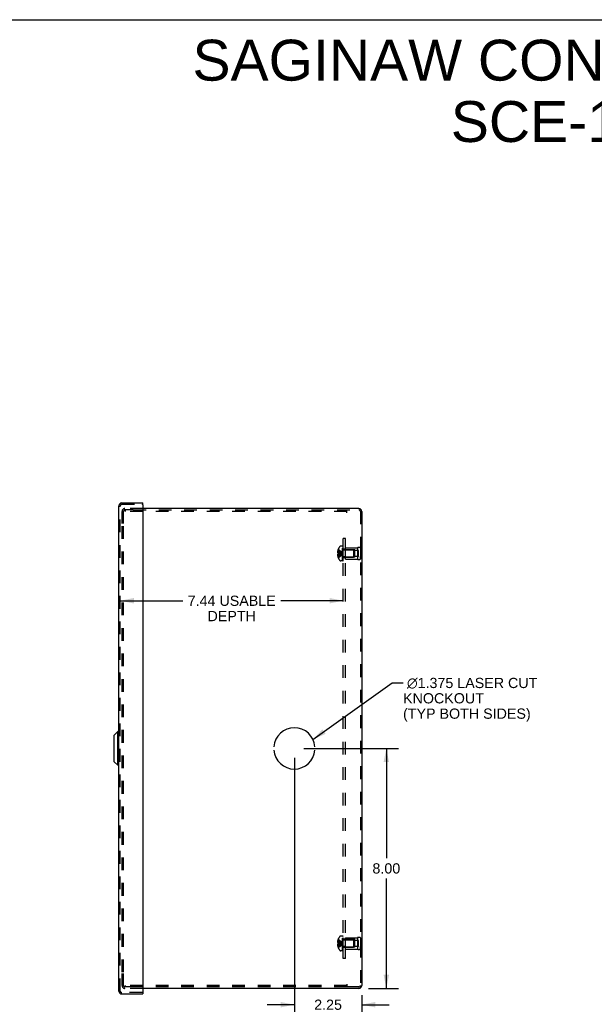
# Model space of a CAD drawing. Header units: inches. Extents: x 0 to 77.3, y 0 to 50.
# Tile 13 of 14: x 36.3 to 55.5, y 17.2 to 50. Entities that reach past the tile are written whole.
import ezdxf

# ---------------------------------------------------------------- set-up
doc = ezdxf.new("R2010")
doc.units = ezdxf.units.IN
doc.header["$LTSCALE"] = 4.25
doc.header["$MEASUREMENT"] = 0
doc.linetypes.add('HIDDEN', pattern=[0.2, 0.1, -0.1])
doc.layers.get('0').update_dxf_attribs({"linetype": 'CONTINUOUS'})
for name, color, linetype in [('DEFAULT_2', 8, 'HIDDEN'), ('DIMENSIONS', 7, 'CONTINUOUS'), ('DOOR_ASSEMBLY', 7, 'CONTINUOUS'), ('OPEN', 7, 'CONTINUOUS'), ('SUBPANEL', 7, 'CONTINUOUS')]:
    doc.layers.add(name, color=color, linetype=linetype)
doc.styles.get("Standard").update_dxf_attribs({"font": 'arial.ttf'})
doc.dimstyles.new('DIMSTYLE_1', dxfattribs={"dimtxt": 0.340909, "dimasz": 0.454545, "dimexe": 0.09, "dimexo": 0.07, "dimgap": 0.0375, "dimtad": 0, "dimtih": 1, "dimtoh": 1, "dimzin": 4, "dimdsep": 46, "dimtxsty": 'Standard', "dimblk": '_FILLED', "dimblk1": '_FILLED', "dimblk2": '_FILLED', "dimcen": 0.09, "dimadec": 3, "dimazin": 1, "dimtfac": 1, "dimtdec": 3, "dimtofl": 0, "dimtmove": 0, "dimatfit": 3, "dimldrblk": '_FILLED', "dimfxl": 0, "dimtolj": 1, "dimtzin": 4, "dimarcsym": 0})
doc.dimstyles.get("Standard").update_dxf_attribs({"dimtxt": 0.386364, "dimasz": 0.454545, "dimexe": 0.09, "dimexo": 0.07, "dimgap": 0.09, "dimtad": 0, "dimtih": 1, "dimtoh": 1, "dimdec": 3, "dimzin": 4, "dimdsep": 46, "dimtxsty": 'Standard', "dimblk": '_FILLED', "dimblk1": '_FILLED', "dimblk2": '_FILLED', "dimcen": 0.09, "dimadec": 3, "dimazin": 1, "dimtp": 0.001, "dimtm": 0.001, "dimtfac": 1, "dimtdec": 3, "dimtofl": 0, "dimtmove": 0, "dimatfit": 3, "dimldrblk": '_FILLED', "dimfxl": 0, "dimtolj": 1, "dimtzin": 4, "dimarcsym": 0})

# ---------------------------------------------------------------- blocks, each defined once
blk = doc.blocks.new('_FILLED')
at = {"color": 0, "linetype": 'ByBlock'}
blk.add_solid([(0, 0), (-1, 0.2), (-1, -0.2)], dxfattribs=at)
blk = doc.blocks.new('*D15')
at = {"layer": 'DIMENSIONS', "color": 2, "linetype": 'Continuous'}
for p, q in [((39.708, 30.627), (41.789, 30.627)), ((47.144, 30.627), (45.064, 30.627))]:
    blk.add_line(p, q, dxfattribs=at)
at = {"layer": 'DIMENSIONS', "color": 2, "linetype": 'Continuous', "xscale": 0.4545454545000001, "yscale": 0.4545454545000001, "zscale": 0.4545454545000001, "rotation": 180}
blk.add_blockref('_FILLED', (39.708, 30.627), dxfattribs=at)
at = {"layer": 'DIMENSIONS', "color": 2, "linetype": 'Continuous', "xscale": 0.4545454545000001, "yscale": 0.4545454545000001, "zscale": 0.4545454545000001}
blk.add_blockref('_FILLED', (47.144, 30.627), dxfattribs=at)
at = {"layer": 'DIMENSIONS', "color": 2, "linetype": 'Continuous', "insert": (43.426, 30.797), "char_height": 0.34091, "width": 2.93385, "attachment_point": 2, "line_spacing_factor": 0.9}
blk.add_mtext('7.44 USABLE\\PDEPTH', dxfattribs=at)
blk = doc.blocks.new('*D20')
at = {"layer": 'DIMENSIONS', "color": 2, "linetype": 'Continuous'}
for p, q in [((45.835, 25.702), (48.995, 25.702)), ((48.586, 25.702), (48.586, 22.043)), ((48.586, 17.702), (48.586, 21.361)), ((47.991, 17.702), (48.995, 17.702))]:
    blk.add_line(p, q, dxfattribs=at)
at = {"layer": 'DIMENSIONS', "color": 2, "linetype": 'Continuous', "xscale": 0.4545454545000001, "yscale": 0.4545454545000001, "zscale": 0.4545454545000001}
for p, rotation in [((48.586, 25.702), 90), ((48.586, 17.702), 270)]:
    blk.add_blockref('_FILLED', p, dxfattribs=dict(at, rotation=rotation))
at = {"layer": 'DIMENSIONS', "color": 2, "linetype": 'Continuous', "insert": (48.586, 21.873), "char_height": 0.3409, "width": 0.92641, "attachment_point": 2, "line_spacing_factor": 0.9}
blk.add_mtext('8.00', dxfattribs=at)
blk = doc.blocks.new('*D21')
at = {"layer": 'DIMENSIONS', "color": 2, "linetype": 'Continuous'}
for p, q in [((45.517, 25.384), (45.517, 16.749)), ((47.767, 17.479), (47.767, 16.749)), ((45.517, 17.158), (44.608, 17.158)), ((47.767, 17.158), (48.676, 17.158))]:
    blk.add_line(p, q, dxfattribs=at)
at = {"layer": 'DIMENSIONS', "color": 2, "linetype": 'Continuous', "xscale": 0.4545454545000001, "yscale": 0.4545454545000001, "zscale": 0.4545454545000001}
blk.add_blockref('_FILLED', (45.517, 17.158), dxfattribs=at)
at = {"layer": 'DIMENSIONS', "color": 2, "linetype": 'Continuous', "xscale": 0.4545454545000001, "yscale": 0.4545454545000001, "zscale": 0.4545454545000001, "rotation": 180}
blk.add_blockref('_FILLED', (47.767, 17.158), dxfattribs=at)
at = {"layer": 'DIMENSIONS', "color": 2, "linetype": 'Continuous', "insert": (46.642, 17.328), "char_height": 0.3409, "width": 0.92641, "attachment_point": 2, "line_spacing_factor": 0.9}
blk.add_mtext('2.25', dxfattribs=at)

msp = doc.modelspace()

# ---------------------------------------------------------------- linework, layer by layer
at = {"color": 7, "linetype": 'Continuous'}
msp.add_line((0, 50), (77.273, 50), dxfattribs=at)
at = {"color": 3, "linetype": 'Continuous'}
for p, q in [((47.673, 33.702), (40.458, 33.702)), ((47.767, 33.607), (47.767, 17.797)), ((47.673, 17.702), (40.458, 17.702))]:
    msp.add_line(p, q, dxfattribs=at)
for centre, start, end in [((47.673, 33.607), 0, 90), ((47.673, 17.797), 270, 360)]:
    msp.add_arc(centre, 0.0948, start, end, dxfattribs=at)
at = {"layer": 'DEFAULT_2', "color": 8, "linetype": 'HIDDEN'}
for p, q in [((39.767, 33.202), (39.767, 33.607)), ((39.815, 33.202), (39.815, 33.607)), ((40.458, 33.702), (39.862, 33.702)), ((40.141, 33.654), (39.862, 33.654)), ((39.866, 33.654), (39.866, 33.606)), ((47.267, 33.606), (39.866, 33.606)), ((40.141, 33.654), (47.673, 33.654)), ((47.267, 33.559), (47.267, 33.654)), ((47.719, 33.607), (47.719, 17.797)), ((39.767, 18.242), (39.767, 33.162)), ((39.815, 18.242), (39.815, 33.162)), ((46.978, 32.252), (46.956, 32.252)), ((46.978, 32.307), (46.965, 32.307)), ((46.978, 32.22), (46.965, 32.22)), ((46.978, 32.184), (46.965, 32.184)), ((46.978, 32.342), (46.979, 32.343)), ((46.979, 32.343), (46.978, 32.343)), ((46.978, 32.342), (46.978, 32.22)), ((46.979, 32.22), (46.978, 32.22)), ((46.978, 32.22), (47.007, 32.218)), ((46.978, 32.184), (46.978, 32.063)), ((46.979, 32.184), (46.978, 32.184)), ((47.007, 32.218), (47.036, 32.215)), ((47.124, 32.448), (47.063, 32.448)), ((47.114, 32.199), (47.139, 32.202)), ((47.115, 32.199), (47.139, 32.202)), ((47.124, 31.956), (47.124, 32.448)), ((47.129, 31.956), (47.129, 32.445)), ((47.144, 32.445), (47.129, 32.445)), ((47.144, 32.41), (47.129, 32.41)), ((47.144, 32.403), (47.129, 32.403)), ((47.144, 32.381), (47.129, 32.381)), ((47.144, 32.341), (47.129, 32.341)), ((47.144, 32.326), (47.129, 32.326)), ((47.144, 32.249), (47.129, 32.249)), ((47.144, 32.248), (47.129, 32.248)), ((47.144, 31.956), (47.144, 32.445)), ((47.162, 32.326), (47.489, 32.326)), ((47.219, 32.014), (47.219, 32.39)), ((47.219, 32.39), (47.619, 32.39)), ((47.531, 32.327), (47.219, 32.327)), ((47.489, 32.326), (47.489, 32.078)), ((47.499, 32.316), (47.489, 32.326)), ((47.499, 32.088), (47.499, 32.316)), ((47.531, 32.077), (47.531, 32.327)), ((47.656, 32.304), (47.531, 32.304)), ((47.619, 32.39), (47.619, 32.014)), ((47.656, 32.101), (47.656, 32.304)), ((47.719, 32.39), (47.719, 32.302)), ((47.719, 32.39), (47.719, 32.014)), ((46.978, 32.153), (46.956, 32.153)), ((46.978, 32.098), (46.965, 32.098)), ((46.978, 32.063), (46.979, 32.062)), ((46.979, 32.062), (46.978, 32.062)), ((47.124, 31.956), (47.063, 31.956)), ((47.144, 32.115), (47.129, 32.115)), ((47.144, 32.108), (47.129, 32.108)), ((47.144, 32.047), (47.129, 32.047)), ((47.144, 32.026), (47.129, 32.026)), ((47.144, 32.008), (47.129, 32.008)), ((47.144, 31.972), (47.129, 31.972)), ((47.129, 31.956), (47.144, 31.956)), ((47.162, 32.078), (47.489, 32.078)), ((47.531, 32.077), (47.219, 32.077)), ((47.219, 32.014), (47.619, 32.014)), ((47.499, 32.088), (47.489, 32.078)), ((47.656, 32.101), (47.531, 32.101)), ((47.719, 32.014), (47.719, 32.102)), ((47.124, 19.448), (47.063, 19.448)), ((47.124, 18.956), (47.124, 19.448)), ((47.144, 19.445), (47.129, 19.445)), ((47.129, 18.956), (47.129, 19.445)), ((47.144, 19.41), (47.129, 19.41)), ((47.144, 19.403), (47.129, 19.403)), ((47.144, 19.381), (47.129, 19.381)), ((47.144, 18.956), (47.144, 19.445)), ((47.219, 19.39), (47.619, 19.39)), ((47.219, 19.014), (47.219, 19.39)), ((47.619, 19.39), (47.619, 19.014)), ((47.719, 19.39), (47.719, 19.302)), ((47.719, 19.39), (47.719, 19.014)), ((46.978, 19.252), (46.956, 19.252)), ((46.978, 19.153), (46.956, 19.153)), ((46.978, 19.307), (46.965, 19.307)), ((46.978, 19.22), (46.965, 19.22)), ((46.978, 19.184), (46.965, 19.184)), ((46.978, 19.098), (46.965, 19.098)), ((46.979, 19.343), (46.978, 19.343)), ((46.979, 19.343), (46.978, 19.342)), ((46.978, 19.342), (46.978, 19.22)), ((46.979, 19.22), (46.978, 19.22)), ((46.978, 19.22), (47.007, 19.218)), ((46.979, 19.184), (46.978, 19.184)), ((46.978, 19.184), (46.978, 19.063)), ((46.978, 19.063), (46.979, 19.062)), ((46.979, 19.062), (46.978, 19.062)), ((47.007, 19.218), (47.036, 19.215)), ((47.114, 19.199), (47.139, 19.202)), ((47.115, 19.199), (47.139, 19.202)), ((47.144, 19.341), (47.129, 19.341)), ((47.144, 19.326), (47.129, 19.326)), ((47.144, 19.249), (47.129, 19.249)), ((47.144, 19.248), (47.129, 19.248)), ((47.144, 19.115), (47.129, 19.115)), ((47.144, 19.108), (47.129, 19.108)), ((47.144, 19.047), (47.129, 19.047)), ((47.162, 19.326), (47.489, 19.326)), ((47.162, 19.078), (47.489, 19.078)), ((47.531, 19.327), (47.219, 19.327)), ((47.531, 19.077), (47.219, 19.077)), ((47.499, 19.316), (47.489, 19.326)), ((47.489, 19.326), (47.489, 19.078)), ((47.499, 19.088), (47.489, 19.078)), ((47.499, 19.088), (47.499, 19.316)), ((47.531, 19.077), (47.531, 19.327)), ((47.656, 19.304), (47.531, 19.304)), ((47.656, 19.101), (47.531, 19.101)), ((47.656, 19.101), (47.656, 19.304)), ((47.719, 19.014), (47.719, 19.102)), ((47.124, 18.956), (47.063, 18.956)), ((47.144, 19.026), (47.129, 19.026)), ((47.144, 19.008), (47.129, 19.008)), ((47.144, 18.972), (47.129, 18.972)), ((47.129, 18.956), (47.144, 18.956)), ((47.219, 19.014), (47.619, 19.014)), ((39.767, 17.797), (39.767, 18.202)), ((39.815, 17.797), (39.815, 18.202)), ((39.883, 17.75), (39.862, 17.75)), ((47.267, 17.798), (39.866, 17.798)), ((39.866, 17.798), (39.866, 17.75)), ((40.098, 17.75), (39.883, 17.75)), ((47.267, 17.75), (40.098, 17.75)), ((47.267, 17.845), (47.267, 17.75)), ((47.673, 17.75), (47.267, 17.75)), ((40.458, 17.702), (39.862, 17.702))]:
    msp.add_line(p, q, dxfattribs=at)
for points in [[(46.965, 32.307), (46.964, 32.3), (46.962, 32.293), (46.961, 32.286), (46.959, 32.279), (46.958, 32.272), (46.957, 32.265), (46.957, 32.259), (46.956, 32.252)], [(46.956, 32.252), (46.957, 32.249), (46.957, 32.246), (46.958, 32.243), (46.958, 32.24), (46.959, 32.237), (46.96, 32.234), (46.961, 32.231), (46.962, 32.227), (46.964, 32.224), (46.965, 32.22)], [(46.965, 32.184), (46.964, 32.181), (46.962, 32.177), (46.961, 32.174), (46.96, 32.171), (46.959, 32.168), (46.958, 32.165), (46.958, 32.162), (46.957, 32.159), (46.957, 32.156), (46.956, 32.153)], [(46.978, 32.307), (47.007, 32.292), (47.035, 32.276), (47.063, 32.26), (47.089, 32.242), (47.114, 32.222), (47.139, 32.202)], [(46.978, 32.252), (47.007, 32.245), (47.035, 32.237), (47.063, 32.229), (47.089, 32.221), (47.114, 32.212), (47.139, 32.202)], [(46.979, 32.22), (46.978, 32.217), (46.978, 32.214), (46.978, 32.211), (46.978, 32.208), (46.978, 32.205), (46.978, 32.202)], [(46.978, 32.098), (47.007, 32.112), (47.035, 32.128), (47.063, 32.145), (47.089, 32.163), (47.114, 32.182), (47.139, 32.202)], [(46.978, 32.202), (46.978, 32.199), (46.978, 32.196), (46.978, 32.193), (46.978, 32.19), (46.978, 32.187), (46.979, 32.184)], [(46.978, 32.153), (47.007, 32.16), (47.035, 32.167), (47.063, 32.175), (47.089, 32.184), (47.114, 32.193), (47.139, 32.202)], [(46.978, 32.184), (47.007, 32.187), (47.035, 32.19), (47.063, 32.192), (47.089, 32.196), (47.115, 32.199)], [(46.979, 32.343), (47.007, 32.323), (47.036, 32.302), (47.063, 32.279), (47.089, 32.255), (47.115, 32.229), (47.139, 32.202)], [(46.979, 32.062), (47.007, 32.082), (47.036, 32.103), (47.063, 32.125), (47.089, 32.15), (47.115, 32.175), (47.139, 32.202)], [(46.979, 32.184), (47.007, 32.187), (47.036, 32.19), (47.063, 32.192), (47.089, 32.196)], [(47.035, 32.215), (47.063, 32.212), (47.089, 32.209), (47.115, 32.206), (47.139, 32.202)], [(47.063, 32.212), (47.089, 32.209), (47.114, 32.206), (47.139, 32.202)], [(46.956, 32.153), (46.957, 32.146), (46.957, 32.139), (46.958, 32.132), (46.959, 32.125), (46.961, 32.119), (46.962, 32.112), (46.964, 32.105), (46.965, 32.098)], [(46.965, 19.307), (46.964, 19.3), (46.962, 19.293), (46.961, 19.286), (46.959, 19.279), (46.958, 19.272), (46.957, 19.265), (46.957, 19.259), (46.956, 19.252)], [(46.956, 19.252), (46.957, 19.249), (46.957, 19.246), (46.958, 19.243), (46.958, 19.24), (46.959, 19.237), (46.96, 19.234), (46.961, 19.231), (46.962, 19.227), (46.964, 19.224), (46.965, 19.22)], [(46.965, 19.184), (46.964, 19.181), (46.962, 19.177), (46.961, 19.174), (46.96, 19.171), (46.959, 19.168), (46.958, 19.165), (46.958, 19.162), (46.957, 19.159), (46.957, 19.156), (46.956, 19.153)], [(46.956, 19.153), (46.957, 19.146), (46.957, 19.139), (46.958, 19.132), (46.959, 19.125), (46.961, 19.119), (46.962, 19.112), (46.964, 19.105), (46.965, 19.098)], [(46.978, 19.307), (47.007, 19.292), (47.035, 19.276), (47.063, 19.26), (47.089, 19.242), (47.114, 19.222), (47.139, 19.202)], [(46.978, 19.252), (47.007, 19.245), (47.035, 19.237), (47.063, 19.229), (47.089, 19.221), (47.114, 19.212), (47.139, 19.202)], [(46.978, 19.202), (46.978, 19.205), (46.978, 19.208), (46.978, 19.211), (46.978, 19.214), (46.978, 19.217), (46.979, 19.22)], [(46.978, 19.153), (47.007, 19.16), (47.035, 19.167), (47.063, 19.175), (47.089, 19.184), (47.114, 19.193), (47.139, 19.202)], [(46.979, 19.184), (46.978, 19.187), (46.978, 19.19), (46.978, 19.193), (46.978, 19.196), (46.978, 19.199), (46.978, 19.202)], [(46.978, 19.098), (47.007, 19.112), (47.035, 19.128), (47.063, 19.145), (47.089, 19.163), (47.114, 19.182), (47.139, 19.202)], [(46.978, 19.184), (47.007, 19.187), (47.035, 19.19), (47.063, 19.192), (47.089, 19.196), (47.115, 19.199)], [(46.979, 19.343), (47.007, 19.323), (47.036, 19.302), (47.063, 19.279), (47.089, 19.255), (47.115, 19.229), (47.139, 19.202)], [(46.979, 19.062), (47.007, 19.082), (47.036, 19.103), (47.063, 19.125), (47.089, 19.15), (47.115, 19.175), (47.139, 19.202)], [(46.979, 19.184), (47.007, 19.187), (47.036, 19.19), (47.063, 19.192), (47.089, 19.196)], [(47.035, 19.215), (47.063, 19.212), (47.089, 19.209), (47.115, 19.206), (47.139, 19.202)], [(47.063, 19.212), (47.089, 19.209), (47.114, 19.206), (47.139, 19.202)]]:
    msp.add_lwpolyline(points, dxfattribs=at)
for centre, radius, start, end in [((39.862, 33.607), 0.0948, 90, 180), ((39.862, 33.607), 0.0468, 90, 180), ((47.673, 33.607), 0.0468, 0, 90), ((47.306, 32.202), 0.357, 156.9983, 162.9593), ((47.306, 32.202), 0.357, 139.0666, 156.8097), ((47.063, 32.413), 0.035, 90, 139.0666), ((47.162, 32.363), 0.0372, 180, 210.0497), ((47.162, 32.363), 0.0372, 242.4601, 270), ((47.669, 32.304), 0.1, 60.0508, 119.9492), ((47.306, 32.202), 0.357, 197.0407, 203.0017), ((47.306, 32.202), 0.357, 203.1903, 220.9334), ((47.063, 31.991), 0.035, 220.9334, 270), ((47.162, 32.041), 0.0372, 149.9503, 180), ((47.162, 32.041), 0.0372, 90, 117.5399), ((47.669, 32.101), 0.1, 240.0508, 299.9492), ((47.306, 19.202), 0.357, 139.0666, 156.8097), ((47.063, 19.413), 0.035, 90, 139.0666), ((47.669, 19.304), 0.1, 60.0508, 119.9492), ((47.306, 19.202), 0.357, 156.9983, 162.9593), ((47.306, 19.202), 0.357, 197.0407, 203.0017), ((47.306, 19.202), 0.357, 203.1903, 220.9334), ((47.162, 19.363), 0.0372, 180, 210.0497), ((47.162, 19.041), 0.0372, 149.9503, 180), ((47.162, 19.363), 0.0372, 242.4601, 270), ((47.162, 19.041), 0.0372, 90, 117.5399), ((47.063, 18.991), 0.035, 220.9334, 270), ((47.669, 19.101), 0.1, 240.0508, 299.9492), ((39.862, 17.797), 0.0948, 180, 270), ((39.862, 17.797), 0.0468, 180, 270), ((47.673, 17.797), 0.0468, 270, 360)]:
    msp.add_arc(centre, radius, start, end, dxfattribs=at)
at = {"layer": 'DOOR_ASSEMBLY', "color": 3, "linetype": 'Continuous'}
for p, q in [((39.755, 33.89), (40.458, 33.89)), ((40.458, 33.827), (40.458, 17.578)), ((39.66, 17.61), (39.66, 33.795)), ((39.755, 17.515), (40.458, 17.515))]:
    msp.add_line(p, q, dxfattribs=at)
at = {"layer": 'DOOR_ASSEMBLY', "color": 8, "linetype": 'HIDDEN'}
for p, q in [((39.755, 33.842), (40.443, 33.842)), ((39.708, 17.61), (39.708, 33.795)), ((40.443, 17.563), (39.755, 17.563))]:
    msp.add_line(p, q, dxfattribs=at)
at = {"layer": 'DOOR_ASSEMBLY', "color": 7, "linetype": 'Continuous'}
for p, q in [((40.458, 33.842), (40.443, 33.842)), ((40.458, 33.842), (40.458, 33.89)), ((39.504, 26.147), (39.622, 26.265)), ((39.622, 25.14), (39.622, 26.265)), ((39.66, 26.265), (39.622, 26.265)), ((39.504, 25.258), (39.504, 26.147)), ((39.504, 25.258), (39.622, 25.14)), ((39.66, 25.14), (39.622, 25.14)), ((40.443, 17.563), (40.458, 17.563)), ((40.458, 17.563), (40.458, 17.515))]:
    msp.add_line(p, q, dxfattribs=at)
at = {"layer": 'DOOR_ASSEMBLY', "color": 3, "linetype": 'Continuous'}
for centre, radius, start, end in [((39.755, 33.795), 0.0948, 90, 180), ((40.443, 33.827), 0.015, 0, 90), ((39.755, 17.61), 0.0948, 180, 270), ((40.443, 17.578), 0.015, 270, 360)]:
    msp.add_arc(centre, radius, start, end, dxfattribs=at)
at = {"layer": 'DOOR_ASSEMBLY', "color": 8, "linetype": 'HIDDEN'}
for centre, start, end in [((39.755, 33.795), 90, 180), ((39.755, 17.61), 180, 270)]:
    msp.add_arc(centre, 0.0468, start, end, dxfattribs=at)
at = {"layer": 'OPEN', "color": 40, "linetype": 'Continuous'}
for start, end in [(4.5886, 175.4114), (184.5886, 355.4114)]:
    msp.add_arc((45.517, 25.702), 0.688, start, end, dxfattribs=at)
at = {"layer": 'SUBPANEL', "color": 8, "linetype": 'HIDDEN'}
for p, q in [((47.144, 18.702), (47.144, 32.702)), ((47.219, 32.702), (47.144, 32.702)), ((47.219, 18.702), (47.219, 32.702)), ((47.219, 32.343), (47.144, 32.343)), ((47.219, 32.311), (47.144, 32.311)), ((47.219, 32.093), (47.144, 32.093)), ((47.219, 32.062), (47.144, 32.062)), ((47.219, 19.343), (47.144, 19.343)), ((47.219, 19.311), (47.144, 19.311)), ((47.219, 19.093), (47.144, 19.093)), ((47.219, 19.062), (47.144, 19.062)), ((47.219, 18.702), (47.144, 18.702))]:
    msp.add_line(p, q, dxfattribs=at)

# ---------------------------------------------------------------- texts
at = {"layer": 'DIMENSIONS', "color": 2, "linetype": 'Continuous', "line_spacing_factor": 0.9}
for s, insert, char_height, width, attachment_point in [('SAGINAW CONTROL & ENGINEERING\\PSCE-16N1608NKLP', (59.367, 49.332), 1.36364, 34.44069, 2), (' \\fgdt;{\\fgdt;n}\\fArial;1.375 LASER CUT\\PKNOCKOUT\\P(TYP BOTH SIDES)', (49.144, 28.056), 0.34091, 4.57714, 1)]:
    msp.add_mtext(s, dxfattribs=dict(at, insert=insert, char_height=char_height, width=width, attachment_point=attachment_point))

# ---------------------------------------------------------------- dimensions: what is measured, and where the dimension line sits
at = {"layer": 'DIMENSIONS', "color": 2, "linetype": 'Continuous'}
dim = msp.add_linear_dim(base=(39.708, 30.627), p1=(47.144, 32.452), p2=(39.708, 33.842), angle=180, text='<> USABLE\\PDEPTH', dimstyle='DIMSTYLE_1', dxfattribs=at)
dim.commit()
dim.dimension.update_dxf_attribs({"geometry": '*D15', "text_midpoint": (43.426, 30.371), "dimtype": 160})
for base, p1, p2, angle, picture, middle in [((48.586, 25.702), (47.921, 17.702), (45.765, 25.702), 90, '*D20', (48.584, 21.7)), ((45.517, 17.158), (47.767, 16.679), (45.517, 25.454), 180, '*D21', (46.639, 17.156))]:
    dim = msp.add_linear_dim(base=base, p1=p1, p2=p2, angle=angle, dimstyle='DIMSTYLE_1', dxfattribs=at)
    dim.commit()
    dim.dimension.update_dxf_attribs({"geometry": picture, "text_midpoint": middle, "dimtype": 160})

# ---------------------------------------------------------------- leaders
at = {"layer": 'DIMENSIONS', "color": 2, "linetype": 'Continuous', "annotation_type": 0, "has_hookline": 1, "hookline_direction": 1, "text_width": 4.385}
msp.add_leader([(46.137, 26), (48.783, 27.886), (49.144, 27.886)], dimstyle='Standard', override={"dimtad": 0}, dxfattribs=at)

doc.saveas('drawing.dxf')
